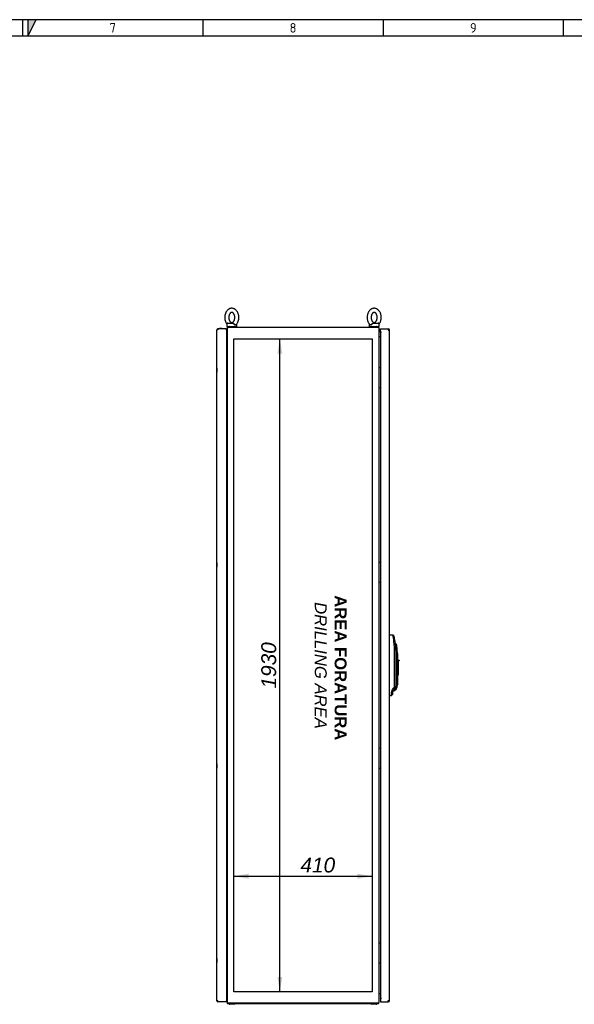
# Model space of a CAD drawing. Extents: x -12 to 412, y 11 to 308.
# Tile 8 of 9: x 209 to 311, y 106 to 288. Entities that reach past the tile are written whole.
import ezdxf
from ezdxf.lldxf.tags import DXFTag

# ---------------------------------------------------------------- set-up
doc = ezdxf.new("R2010")
doc.units = 0
doc.layers.get('0').update_dxf_attribs({"linetype": 'CONTINUOUS'})
for name, color, linetype in [('_TRANSLATION', 7, 'CONTINUOUS'), ('AE00100_03', 7, 'CONTINUOUS'), ('AE00198_03', 7, 'CONTINUOUS'), ('AE00219_03', 7, 'CONTINUOUS'), ('AE00500_10', 7, 'CONTINUOUS'), ('AE00715_01', 7, 'CONTINUOUS'), ('AE00992_10', 7, 'CONTINUOUS'), ('DEFAULT', 7, 'CONTINUOUS'), ('DV3__TRANSLATION', 7, 'CONTINUOUS'), ('F0000000_02', 7, 'CONTINUOUS'), ('F0000000_04', 7, 'CONTINUOUS'), ('F0000000_08', 7, 'CONTINUOUS'), ('F0000000_25', 7, 'CONTINUOUS'), ('F0000000_26', 7, 'CONTINUOUS'), ('F0000000_27', 7, 'CONTINUOUS'), ('F0000000_28', 7, 'CONTINUOUS')]:
    doc.layers.add(name, color=color, linetype=linetype)
doc.styles.add('SEACAD_ARIAL', font='arial.ttf')
doc.styles.add('SEACAD_ARIALI', font='ariali.ttf')
tags = doc.linetypes.add('CENTER2', pattern=[28.575, 19.05, -3.175, 3.175, -3.175]).pattern_tags.tags
tags[10:11] = [DXFTag(74, 4), DXFTag(75, 0), DXFTag(340, '0'), DXFTag(46, 0.0), DXFTag(50, 0.0), DXFTag(44, 0.0), DXFTag(45, 0.0)]
tags[8:9] = [DXFTag(74, 4), DXFTag(75, 0), DXFTag(340, '0'), DXFTag(46, 0.0), DXFTag(50, 0.0), DXFTag(44, 0.0), DXFTag(45, 0.0)]
tags[6:7] = [DXFTag(74, 4), DXFTag(75, 0), DXFTag(340, '0'), DXFTag(46, 0.0), DXFTag(50, 0.0), DXFTag(44, 0.0), DXFTag(45, 0.0)]
tags[4:5] = [DXFTag(74, 4), DXFTag(75, 0), DXFTag(340, '0'), DXFTag(46, 0.0), DXFTag(50, 0.0), DXFTag(44, 0.0), DXFTag(45, 0.0)]
doc.dimstyles.new('ISO', dxfattribs={"dimtxt": 1.03125, "dimasz": 1.03125, "dimexe": 0.515625, "dimexo": 0.515625, "dimgap": 0.257812, "dimtad": 1, "dimdec": 1, "dimlfac": 16, "dimtxsty": 'SEACAD_ARIAL', "dimblk1": '_SE_FILLED', "dimblk2": '_SE_FILLED', "dimsah": 1, "dimcen": 0.515625, "dimazin": 3, "dimtfac": 0.7, "dimtdec": 3, "dimtmove": 0, "dimatfit": 3})

# ---------------------------------------------------------------- blocks, each defined once
blk = doc.blocks.new('SE2')
at = {"layer": 'AE00100_03', "color": 7, "linetype": 'CONTINUOUS'}
blk.add_line((245.62, 230.57), (245.96, 230.57), dxfattribs=at)
for centre, radius, start, end in [((245.62, 230.49), 0.0812, 90, 180), ((245.96, 230.49), 0.0813, 0, 90)]:
    blk.add_arc(centre, radius, start, end, dxfattribs=at)
at = {"layer": 'AE00198_03', "color": 7, "linetype": 'CONTINUOUS'}
for p, q in [((275.36, 223.16), (275.32, 223.16)), ((275.32, 222.5), (275.36, 222.5)), ((275.36, 220.35), (275.32, 220.35)), ((275.32, 219.69), (275.36, 219.69)), ((275.36, 187.22), (275.32, 187.22)), ((275.32, 186.57), (275.36, 186.57)), ((275.36, 184.41), (275.32, 184.41)), ((275.32, 183.75), (275.36, 183.75)), ((275.36, 152.85), (275.32, 152.85)), ((275.32, 152.19), (275.36, 152.19)), ((275.36, 150.03), (275.32, 150.03)), ((275.32, 149.38), (275.36, 149.38)), ((275.36, 116.91), (275.32, 116.91)), ((275.32, 116.25), (275.36, 116.25)), ((275.36, 114.1), (275.32, 114.1)), ((275.32, 113.44), (275.36, 113.44))]:
    blk.add_line(p, q, dxfattribs=at)
at = {"layer": 'AE00219_03', "color": 7, "linetype": 'CONTINUOUS'}
for p, q in [((245.09, 223.21), (245.09, 222.46)), ((245.11, 223.21), (245.09, 223.21)), ((245.09, 222.46), (245.11, 222.46)), ((245.09, 187.27), (245.09, 186.52)), ((245.11, 187.27), (245.09, 187.27)), ((245.09, 186.52), (245.11, 186.52)), ((245.09, 150.08), (245.09, 149.33)), ((245.11, 150.08), (245.09, 150.08)), ((245.09, 149.33), (245.11, 149.33)), ((245.09, 114.14), (245.09, 113.39)), ((245.11, 114.14), (245.09, 114.14)), ((245.09, 113.39), (245.11, 113.39))]:
    blk.add_line(p, q, dxfattribs=at)
at = {"layer": 'AE00500_10', "color": 7, "linetype": 'CONTINUOUS'}
for p, q in [((246.98, 223.17), (246.95, 223.17)), ((246.95, 222.49), (246.98, 222.49)), ((246.98, 220.36), (246.95, 220.36)), ((246.95, 219.68), (246.98, 219.68)), ((246.98, 187.23), (246.95, 187.23)), ((246.95, 186.56), (246.98, 186.56)), ((246.98, 184.42), (246.95, 184.42)), ((246.95, 183.74), (246.98, 183.74)), ((246.98, 152.86), (246.95, 152.86)), ((246.95, 152.18), (246.98, 152.18)), ((246.98, 150.05), (246.95, 150.05)), ((246.95, 149.37), (246.98, 149.37)), ((246.98, 116.92), (246.95, 116.92)), ((246.95, 116.24), (246.98, 116.24)), ((246.98, 114.11), (246.95, 114.11)), ((246.95, 113.43), (246.98, 113.43))]:
    blk.add_line(p, q, dxfattribs=at)
at = {"layer": 'AE00715_01', "color": 7, "linetype": 'CONTINUOUS'}
for p, q in [((246.92, 231.36), (246.92, 230.93)), ((247.11, 231.55), (248.06, 231.55)), ((248.79, 230.93), (248.79, 231.36)), ((273.23, 231.36), (273.23, 230.93)), ((273.96, 231.55), (274.92, 231.55)), ((275.11, 230.93), (275.11, 231.36)), ((246.92, 230.93), (248.79, 230.93)), ((273.23, 230.93), (275.11, 230.93))]:
    blk.add_line(p, q, dxfattribs=at)
for centre, start, end in [((247.11, 231.36), 90, 180), ((248.61, 231.36), 0, 10.563), ((273.42, 231.36), 169.4091, 180), ((274.92, 231.36), 0, 90)]:
    blk.add_arc(centre, 0.188, start, end, dxfattribs=at)
for points, knots in [([(247.86, 234.27), (247.82, 234.27), (247.74, 234.27), (247.59, 234.24), (247.44, 234.19), (247.3, 234.11), (247.16, 234.02), (247.03, 233.9), (246.92, 233.77), (246.82, 233.62), (246.73, 233.45), (246.66, 233.26), (246.6, 233.07), (246.57, 232.87), (246.55, 232.67), (246.55, 232.47), (246.57, 232.26), (246.61, 232.06), (246.67, 231.87), (246.74, 231.69), (246.83, 231.53), (246.89, 231.44), (246.92, 231.4)], [0, 0, 0, 0, 0.0298297, 0.0750638, 0.1203082, 0.1658883, 0.2120703, 0.2590052, 0.3067064, 0.355063, 0.4038917, 0.4530024, 0.502243, 0.5515171, 0.6008087, 0.6501351, 0.6995313, 0.7490259, 0.7986559, 0.8484396, 0.8983571, 0.9385679, 0.9385679, 0.9385679, 0.9385679]), ([(247.86, 233.52), (247.87, 233.52), (247.9, 233.52), (247.95, 233.51), (248.02, 233.47), (248.09, 233.42), (248.16, 233.35), (248.23, 233.26), (248.29, 233.15), (248.34, 233.02), (248.38, 232.89), (248.4, 232.74), (248.41, 232.59), (248.4, 232.44), (248.38, 232.3), (248.35, 232.16), (248.3, 232.03), (248.24, 231.92), (248.18, 231.83), (248.11, 231.75), (248.04, 231.7), (247.97, 231.66), (247.9, 231.64), (247.83, 231.64), (247.76, 231.66), (247.69, 231.69), (247.62, 231.74), (247.55, 231.81), (247.48, 231.9), (247.42, 232.01), (247.37, 232.14), (247.33, 232.27), (247.31, 232.42), (247.3, 232.57), (247.31, 232.72), (247.33, 232.86), (247.36, 233), (247.41, 233.13), (247.47, 233.24), (247.53, 233.33), (247.6, 233.41), (247.67, 233.46), (247.74, 233.5), (247.8, 233.52), (247.84, 233.52), (247.86, 233.52)], [0, 0, 0, 0, 0.011214, 0.038258, 0.062369, 0.085058, 0.1092, 0.132598, 0.155737, 0.178838, 0.201979, 0.225192, 0.248461, 0.271747, 0.294992, 0.31814, 0.341156, 0.364036, 0.386828, 0.40964, 0.432696, 0.456452, 0.481739, 0.509942, 0.537195, 0.561389, 0.58412, 0.608307, 0.631724, 0.654867, 0.677968, 0.701107, 0.724317, 0.747584, 0.77087, 0.794118, 0.817271, 0.840292, 0.863176, 0.88597, 0.908779, 0.931819, 0.955537, 0.980745, 1, 1, 1, 1]), ([(248.63, 231.23), (248.66, 231.25), (248.71, 231.3), (248.81, 231.42), (248.91, 231.57), (248.99, 231.75), (249.06, 231.93), (249.11, 232.12), (249.15, 232.32), (249.16, 232.53), (249.16, 232.73), (249.13, 232.93), (249.09, 233.13), (249.03, 233.32), (248.95, 233.5), (248.86, 233.67), (248.75, 233.82), (248.62, 233.96), (248.48, 234.07), (248.33, 234.16), (248.18, 234.22), (248.02, 234.26), (247.92, 234.27), (247.86, 234.27)], [0, 0, 0, 0, 0.021918, 0.069742, 0.118195, 0.167088, 0.216236, 0.265491, 0.314775, 0.364076, 0.413418, 0.462834, 0.512354, 0.562015, 0.61183, 0.661766, 0.711687, 0.761389, 0.810605, 0.859072, 0.906624, 0.953256, 1, 1, 1, 1]), ([(274.17, 234.27), (274.13, 234.27), (274.05, 234.27), (273.91, 234.24), (273.76, 234.19), (273.61, 234.11), (273.47, 234.02), (273.35, 233.9), (273.23, 233.77), (273.13, 233.62), (273.04, 233.45), (272.97, 233.26), (272.92, 233.07), (272.88, 232.87), (272.86, 232.67), (272.86, 232.47), (272.88, 232.26), (272.92, 232.06), (272.98, 231.87), (273.05, 231.69), (273.15, 231.52), (273.26, 231.37), (273.34, 231.26), (273.39, 231.23), (273.39, 231.22)], [0, 0, 0, 0, 0.029825, 0.075053, 0.120291, 0.165865, 0.21204, 0.258968, 0.306662, 0.355012, 0.403834, 0.452937, 0.502171, 0.551438, 0.600723, 0.650042, 0.699431, 0.748918, 0.798541, 0.848318, 0.898228, 0.94815, 0.997891, 1, 1, 1, 1]), ([(274.17, 233.52), (274.18, 233.52), (274.21, 233.52), (274.26, 233.51), (274.33, 233.47), (274.4, 233.42), (274.48, 233.35), (274.54, 233.26), (274.6, 233.15), (274.65, 233.02), (274.69, 232.89), (274.71, 232.74), (274.72, 232.59), (274.72, 232.44), (274.7, 232.3), (274.66, 232.16), (274.61, 232.03), (274.55, 231.92), (274.49, 231.83), (274.42, 231.75), (274.35, 231.7), (274.28, 231.66), (274.21, 231.64), (274.14, 231.64), (274.07, 231.66), (274, 231.69), (273.93, 231.74), (273.86, 231.81), (273.79, 231.9), (273.73, 232.01), (273.68, 232.14), (273.65, 232.27), (273.62, 232.42), (273.61, 232.57), (273.62, 232.72), (273.64, 232.86), (273.67, 233), (273.72, 233.13), (273.78, 233.24), (273.84, 233.33), (273.91, 233.41), (273.98, 233.46), (274.05, 233.5), (274.11, 233.52), (274.15, 233.52), (274.17, 233.52)], [0, 0, 0, 0, 0.011214, 0.038258, 0.062369, 0.085058, 0.1092, 0.132598, 0.155737, 0.178838, 0.201979, 0.225192, 0.248461, 0.271747, 0.294992, 0.31814, 0.341156, 0.364036, 0.386828, 0.40964, 0.432696, 0.456452, 0.481739, 0.509942, 0.537195, 0.561389, 0.58412, 0.608307, 0.631724, 0.654867, 0.677968, 0.701107, 0.724317, 0.747584, 0.77087, 0.794118, 0.817271, 0.840292, 0.863176, 0.88597, 0.908779, 0.931819, 0.955537, 0.980745, 1, 1, 1, 1]), ([(275.1, 231.4), (275.11, 231.4), (275.15, 231.46), (275.22, 231.57), (275.31, 231.75), (275.37, 231.93), (275.43, 232.12), (275.46, 232.32), (275.47, 232.53), (275.47, 232.73), (275.45, 232.93), (275.4, 233.13), (275.34, 233.32), (275.27, 233.5), (275.17, 233.67), (275.06, 233.82), (274.93, 233.96), (274.8, 234.07), (274.65, 234.16), (274.49, 234.22), (274.33, 234.26), (274.23, 234.27), (274.17, 234.27)], [0.0617171, 0.0617171, 0.0617171, 0.0617171, 0.0698921, 0.1183374, 0.1672225, 0.2163621, 0.2656096, 0.314885, 0.3641788, 0.4135125, 0.4629203, 0.512433, 0.562086, 0.6118925, 0.6618205, 0.7117333, 0.7614275, 0.8106359, 0.859095, 0.9066388, 0.9532633, 1, 1, 1, 1]), ([(248.06, 231.55), (248.07, 231.55), (248.08, 231.55), (248.09, 231.54), (248.1, 231.54), (248.12, 231.53), (248.13, 231.52), (248.14, 231.51), (248.15, 231.5), (248.17, 231.48), (248.18, 231.47), (248.19, 231.45), (248.2, 231.44), (248.22, 231.41), (248.24, 231.39), (248.25, 231.36)], [0, 0, 0, 0, 0.125, 0.125, 0.25, 0.25, 0.375, 0.375, 0.5, 0.5, 0.625, 0.625, 0.75, 0.75, 1, 1, 1, 1]), ([(248.64, 231.22), (248.63, 231.22), (248.62, 231.21), (248.6, 231.2), (248.59, 231.19), (248.57, 231.19), (248.56, 231.18), (248.54, 231.18), (248.53, 231.18), (248.51, 231.18), (248.49, 231.18), (248.47, 231.18), (248.46, 231.19), (248.43, 231.19), (248.42, 231.2), (248.4, 231.21), (248.38, 231.22), (248.35, 231.24), (248.32, 231.26), (248.29, 231.3), (248.28, 231.31), (248.27, 231.34), (248.26, 231.35), (248.25, 231.36)], [0.2562362, 0.2562362, 0.2562362, 0.2562362, 0.3125, 0.3125, 0.375, 0.375, 0.4375, 0.4375, 0.5, 0.5, 0.5625, 0.5625, 0.625, 0.625, 0.6875, 0.6875, 0.75, 0.75, 0.875, 0.875, 0.9375, 0.9375, 1, 1, 1, 1]), ([(273.77, 231.36), (273.76, 231.33), (273.74, 231.31), (273.7, 231.26), (273.68, 231.24), (273.64, 231.22), (273.63, 231.21), (273.6, 231.2), (273.59, 231.19), (273.57, 231.19), (273.55, 231.18), (273.53, 231.18), (273.52, 231.18), (273.49, 231.18), (273.48, 231.18), (273.46, 231.18), (273.45, 231.19), (273.43, 231.19), (273.42, 231.2), (273.4, 231.21), (273.4, 231.22), (273.39, 231.22)], [0, 0, 0, 0, 0.125, 0.125, 0.25, 0.25, 0.3125, 0.3125, 0.375, 0.375, 0.4375, 0.4375, 0.5, 0.5, 0.5625, 0.5625, 0.625, 0.625, 0.6875, 0.6875, 0.7432756, 0.7432756, 0.7432756, 0.7432756]), ([(273.77, 231.36), (273.79, 231.39), (273.8, 231.41), (273.82, 231.44), (273.83, 231.45), (273.85, 231.47), (273.86, 231.48), (273.87, 231.5), (273.88, 231.51), (273.9, 231.52), (273.9, 231.53), (273.92, 231.54), (273.93, 231.54), (273.94, 231.55), (273.95, 231.55), (273.96, 231.55)], [0, 0, 0, 0, 0.25, 0.25, 0.375, 0.375, 0.5, 0.5, 0.625, 0.625, 0.75, 0.75, 0.875, 0.875, 1, 1, 1, 1])]:
    blk.add_open_spline(points, degree=3, knots=knots, dxfattribs=at)
at = {"layer": 'AE00992_10', "color": 7, "linetype": 'CONTINUOUS'}
for p, q in [((277.01, 173.89), (277.03, 173.89)), ((277.65, 173.87), (277.86, 173.69)), ((278.01, 172.8), (277.79, 172.77)), ((278.01, 172.8), (278.13, 171.58)), ((278.11, 172.29), (278.06, 172.29)), ((278.29, 172.14), (278.11, 172.29)), ((278.13, 171.58), (278.13, 171.49)), ((278.13, 171.49), (278.16, 170.46)), ((278.39, 171.51), (278.2, 171.49)), ((277.95, 164.69), (277.95, 170.46)), ((278.16, 170.46), (278.16, 164.69)), ((278.26, 164.68), (278.26, 170.46)), ((278.45, 170.46), (278.45, 169.27)), ((278.45, 169.27), (278.61, 169.27)), ((278.45, 167.02), (278.45, 169.27)), ((278.61, 169.27), (278.61, 169.14)), ((278.61, 169.27), (278.76, 169.27)), ((278.76, 169.27), (278.76, 169.14)), ((278.61, 169.14), (278.61, 167.02)), ((278.76, 169.14), (278.61, 169.14)), ((278.45, 166.97), (278.45, 167.02)), ((278.61, 167.02), (278.45, 167.02)), ((278.45, 166.97), (278.45, 164.68)), ((278.45, 166.46), (278.61, 166.46)), ((278.61, 167.02), (278.61, 166.46)), ((277.47, 163.66), (277.56, 163.82)), ((277.56, 163.82), (277.75, 164.07)), ((277.73, 163.69), (277.56, 163.82)), ((277.92, 163.94), (277.73, 163.69)), ((277.92, 163.94), (277.75, 164.07)), ((277.88, 163.88), (277.93, 163.92)), ((277.93, 163.96), (277.92, 163.94)), ((278.08, 163.8), (277.96, 163.67)), ((278.23, 163.97), (278.08, 163.8)), ((277.03, 162.71), (277.01, 162.71)), ((277.57, 163.37), (277.36, 163.26)), ((277.57, 162.94), (277.36, 162.72)), ((277.36, 162.72), (277.36, 162.72)), ((277.64, 163.56), (277.47, 163.66)), ((277.57, 163.37), (277.57, 162.94)), ((277.73, 163.69), (277.64, 163.56)), ((277.64, 163.54), (277.96, 163.67))]:
    blk.add_line(p, q, dxfattribs=at)
for centre, radius, start, end in [((259.59, 170.93), 18.3, 5.7803, 9.2485), ((261.09, 170.46), 17.07, 7.9042, 10.9191), ((261.12, 170.46), 16.83, 359.9947, 7.9095), ((263.31, 170.15), 14.95, 5.1262, 8.2246), ((269.39, 170.46), 8.87, 0, 6.6699), ((269.39, 170.46), 9.06, 6.6699, 10.6922), ((269.39, 170.46), 9.06, 0, 6.6699), ((276.92, 164.69), 1.03, 323.211, 359.9778), ((277.2, 164.68), 1.06, 313.7708, 0), ((278.3, 162.78), 1.19, 93.3796, 107.7251), ((277.2, 164.68), 1.25, 325.2279, 0), ((278.16, 163.27), 0.794, 150.1896, 180.5702), ((264.19, 163.06), 13.18, 358.5289, 0.8814), ((277.89, 163.37), 0.313, 143.1888, 180.0006)]:
    blk.add_arc(centre, radius, start, end, dxfattribs=at)
for centre, major_axis, start_param, end_param in [((276.99, 172.8), (-31.34, 1.09), 4.692712, 4.712389), ((276.99, 163.8), (-31.34, -1.09), 1.570796, 1.581258)]:
    blk.add_ellipse(centre, major_axis=major_axis, ratio=0.034878, start_param=start_param, end_param=end_param, dxfattribs=at)
for points, degree, knots in [([(278.16, 164.69), (278.16, 164.49), (278.1, 164.3), (278.04, 164.12), (277.93, 163.96)], 2, [0, 0, 0, 0.5, 0.5, 1, 1, 1]), ([(277.64, 163.54), (277.64, 163.54), (277.64, 163.54), (277.64, 163.54), (277.64, 163.55), (277.65, 163.55), (277.65, 163.56), (277.66, 163.57), (277.66, 163.59), (277.67, 163.6), (277.68, 163.62), (277.69, 163.63), (277.7, 163.65), (277.71, 163.65)], 3, [0.5000152, 0.5000152, 0.5000152, 0.5000152, 0.5442367, 0.5886265, 0.6332116, 0.6780183, 0.7230727, 0.7684003, 0.8140264, 0.8599755, 0.9062719, 0.952939, 1, 1, 1, 1])]:
    blk.add_open_spline(points, degree=degree, knots=knots, dxfattribs=at)
at = {"layer": 'DV3__TRANSLATION', "color": 7, "linetype": 'CENTER2'}
for p, q in [((248.2, 107.99), (248.2, 228.61)), ((248.2, 228.61), (273.82, 228.61)), ((273.82, 228.61), (273.82, 107.99)), ((273.82, 107.99), (248.2, 107.99))]:
    blk.add_line(p, q, dxfattribs=at)
at = {"layer": 'F0000000_02', "color": 7, "linetype": 'CONTINUOUS'}
for p, q in [((247.39, 230.8), (247.39, 230.91)), ((248.32, 230.91), (248.32, 230.8)), ((273.7, 230.8), (273.7, 230.91)), ((274.64, 230.91), (274.64, 230.8)), ((247.39, 105.69), (247.39, 105.8)), ((247.51, 105.68), (247.4, 105.68)), ((248.2, 105.68), (247.51, 105.68)), ((248.31, 105.68), (248.2, 105.68)), ((248.32, 105.8), (248.32, 105.69)), ((273.7, 105.69), (273.7, 105.8)), ((273.82, 105.68), (273.71, 105.68)), ((274.51, 105.68), (273.82, 105.68)), ((274.62, 105.68), (274.51, 105.68)), ((274.64, 105.8), (274.64, 105.69))]:
    blk.add_line(p, q, dxfattribs=at)
for centre, start, end in [((247.4, 230.91), 90, 180), ((248.31, 230.91), 0, 90), ((273.71, 230.91), 90, 180), ((274.62, 230.91), 0, 90), ((247.4, 105.69), 180, 270), ((248.31, 105.69), 270, 0), ((273.71, 105.69), 180, 270), ((274.62, 105.69), 270, 0)]:
    blk.add_arc(centre, 0.0156, start, end, dxfattribs=at)
at = {"layer": 'F0000000_04', "color": 7, "linetype": 'CONTINUOUS'}
for p, q in [((246.98, 230.63), (246.98, 105.98)), ((247, 230.71), (247.16, 230.71)), ((274.87, 230.71), (247.16, 230.71)), ((275.02, 230.71), (274.87, 230.71)), ((275.04, 230.63), (275.04, 105.98)), ((246.95, 229.02), (246.98, 229.02)), ((275.12, 229.02), (275.04, 229.02)), ((275.36, 229.02), (275.12, 229.02)), ((246.95, 107.58), (246.98, 107.58)), ((275.12, 107.58), (275.04, 107.58)), ((275.36, 107.58), (275.12, 107.58)), ((247, 105.89), (247.16, 105.89)), ((274.87, 105.89), (247.16, 105.89)), ((275.02, 105.89), (274.87, 105.89))]:
    blk.add_line(p, q, dxfattribs=at)
for centre, start, end in [((247.16, 230.63), 152.336, 180), ((274.87, 230.63), 0, 27.664), ((247.16, 105.98), 180, 207.664), ((274.87, 105.98), 332.336, 0)]:
    blk.add_arc(centre, 0.175, start, end, dxfattribs=at)
at = {"layer": 'F0000000_08', "color": 7, "linetype": 'CONTINUOUS'}
for p, q in [((275.07, 223.3), (275.11, 223.3)), ((275.11, 223.3), (275.26, 223.3)), ((275.26, 223.3), (275.29, 223.3)), ((275.29, 223.3), (275.3, 223.3)), ((275.31, 223.3), (275.3, 223.3)), ((275.32, 223.27), (275.32, 219.58)), ((275.33, 223.29), (275.36, 223.26)), ((275.11, 219.55), (275.07, 219.55)), ((275.26, 219.55), (275.11, 219.55)), ((275.29, 219.55), (275.26, 219.55)), ((275.3, 219.55), (275.29, 219.55)), ((275.36, 219.59), (275.33, 219.56)), ((275.07, 187.36), (275.11, 187.36)), ((275.11, 187.36), (275.26, 187.36)), ((275.26, 187.36), (275.29, 187.36)), ((275.29, 187.36), (275.3, 187.36)), ((275.31, 187.36), (275.3, 187.36)), ((275.32, 187.33), (275.32, 183.64)), ((275.33, 187.35), (275.36, 187.32)), ((275.11, 183.61), (275.07, 183.61)), ((275.26, 183.61), (275.11, 183.61)), ((275.29, 183.61), (275.26, 183.61)), ((275.3, 183.61), (275.29, 183.61)), ((275.36, 183.65), (275.33, 183.63)), ((275.07, 152.99), (275.11, 152.99)), ((275.11, 152.99), (275.26, 152.99)), ((275.26, 152.99), (275.29, 152.99)), ((275.29, 152.99), (275.3, 152.99)), ((275.31, 152.99), (275.3, 152.99)), ((275.32, 152.96), (275.32, 149.27)), ((275.33, 152.98), (275.36, 152.95)), ((275.11, 149.24), (275.07, 149.24)), ((275.26, 149.24), (275.11, 149.24)), ((275.29, 149.24), (275.26, 149.24)), ((275.3, 149.24), (275.29, 149.24)), ((275.36, 149.28), (275.33, 149.25)), ((275.07, 117.05), (275.11, 117.05)), ((275.11, 117.05), (275.26, 117.05)), ((275.26, 117.05), (275.29, 117.05)), ((275.29, 117.05), (275.3, 117.05)), ((275.31, 117.05), (275.3, 117.05)), ((275.32, 117.02), (275.32, 113.33)), ((275.33, 117.04), (275.36, 117.01)), ((275.11, 113.3), (275.07, 113.3)), ((275.26, 113.3), (275.11, 113.3)), ((275.29, 113.3), (275.26, 113.3)), ((275.3, 113.3), (275.29, 113.3)), ((275.36, 113.34), (275.33, 113.31))]:
    blk.add_line(p, q, dxfattribs=at)
for centre, radius, start, end in [((275.07, 223.27), 0.0313, 90, 180), ((275.29, 223.27), 0.0313, 0, 90), ((275.31, 223.27), 0.0313, 36.8699, 90), ((275.07, 219.58), 0.0312, 180, 270), ((275.29, 219.58), 0.0312, 270, 0), ((275.31, 219.58), 0.0313, 270, 323.1301), ((275.07, 187.33), 0.0313, 90, 180), ((275.29, 187.33), 0.0313, 0, 90), ((275.31, 187.33), 0.0313, 36.8699, 90), ((275.07, 183.64), 0.0312, 180, 270), ((275.29, 183.64), 0.0312, 270, 0), ((275.31, 183.64), 0.0312, 270, 323.1301), ((275.07, 152.96), 0.0313, 90, 180), ((275.29, 152.96), 0.0313, 0, 90), ((275.31, 152.96), 0.0312, 36.8699, 90), ((275.07, 149.27), 0.0313, 180, 270), ((275.29, 149.27), 0.0313, 270, 0), ((275.31, 149.27), 0.0313, 270, 323.1301), ((275.07, 117.02), 0.0313, 90, 180), ((275.29, 117.02), 0.0313, 0, 90), ((275.31, 117.02), 0.0313, 36.8699, 90), ((275.07, 113.33), 0.0313, 180, 270), ((275.29, 113.33), 0.0313, 270, 0), ((275.31, 113.33), 0.0312, 270, 323.1301)]:
    blk.add_arc(centre, radius, start, end, dxfattribs=at)
at = {"layer": 'F0000000_25', "color": 7, "linetype": 'CONTINUOUS'}
blk.add_line((247.16, 105.8), (274.87, 105.8), dxfattribs=at)
for centre, radius, start, end in [((246.9, 107.5), 0.0813, 0, 52.0201), ((275.12, 107.5), 0.0813, 90, 180), ((247.16, 105.98), 0.175, 180, 207.664), ((247.16, 105.98), 0.175, 207.664, 270), ((274.87, 105.98), 0.175, 270, 332.336), ((274.87, 105.98), 0.175, 332.336, 0)]:
    blk.add_arc(centre, radius, start, end, dxfattribs=at)
at = {"layer": 'F0000000_26', "color": 7, "linetype": 'CONTINUOUS'}
blk.add_line((247.16, 230.8), (274.87, 230.8), dxfattribs=at)
for centre, radius, start, end in [((247.16, 230.63), 0.175, 152.336, 180), ((247.16, 230.63), 0.175, 90, 152.336), ((274.87, 230.63), 0.175, 27.664, 90), ((274.87, 230.63), 0.175, 0, 27.664), ((246.9, 229.1), 0.0812, 307.9799, 0), ((275.12, 229.1), 0.0812, 180, 270)]:
    blk.add_arc(centre, radius, start, end, dxfattribs=at)
at = {"layer": 'F0000000_27', "color": 7, "linetype": 'CONTINUOUS'}
for p, q in [((245.11, 106.29), (245.11, 230.31)), ((245.28, 230.31), (245.11, 230.31)), ((245.28, 230.49), (245.28, 230.49)), ((246.82, 230.49), (245.28, 230.49)), ((246.86, 230.39), (246.77, 230.31)), ((246.82, 230.36), (246.77, 230.31)), ((246.82, 230.49), (246.82, 230.36)), ((246.95, 230.39), (246.86, 230.39)), ((246.95, 106.21), (246.95, 230.39)), ((245.28, 106.29), (245.11, 106.29)), ((246.86, 106.11), (245.28, 106.11)), ((245.28, 106.11), (245.28, 106.11)), ((246.86, 106.21), (246.77, 106.29)), ((246.86, 106.21), (246.77, 106.29)), ((246.86, 106.11), (246.86, 106.21)), ((246.95, 106.21), (246.86, 106.21)), ((246.95, 106.21), (246.86, 106.21)), ((246.95, 106.11), (246.86, 106.11)), ((246.95, 106.11), (246.95, 106.21))]:
    blk.add_line(p, q, dxfattribs=at)
for centre, radius, start, end in [((245.28, 230.31), 0.175, 90, 180), ((256.15, 230.32), 10.87, 179.1297, 180.0518), ((245.28, 106.29), 0.175, 180, 270), ((256.15, 106.28), 10.87, 179.9482, 180.8703)]:
    blk.add_arc(centre, radius, start, end, dxfattribs=at)
at = {"layer": 'F0000000_28', "color": 7, "linetype": 'CONTINUOUS'}
for p, q in [((275.36, 230.24), (275.36, 230.49)), ((275.36, 230.49), (276.76, 230.49)), ((275.36, 229.86), (275.36, 230.24)), ((275.52, 229.86), (275.36, 229.86)), ((275.51, 229.86), (275.36, 229.86)), ((275.36, 229.86), (275.36, 106.74)), ((275.51, 229.86), (275.52, 229.86)), ((275.52, 229.86), (275.52, 229.86)), ((276.76, 230.49), (276.76, 230.49)), ((276.76, 230.24), (277.01, 230.24)), ((277.01, 106.36), (277.01, 230.24)), ((275.52, 106.74), (275.36, 106.74)), ((275.36, 106.74), (275.36, 106.36)), ((275.51, 106.74), (275.36, 106.74)), ((275.36, 106.36), (275.36, 106.11)), ((275.36, 106.11), (276.76, 106.11)), ((275.51, 106.74), (275.52, 106.74)), ((275.52, 106.74), (275.52, 106.74)), ((276.76, 106.36), (277.01, 106.36)), ((276.76, 106.11), (276.76, 106.11))]:
    blk.add_line(p, q, dxfattribs=at)
for centre, radius, start, end in [((276.76, 230.24), 0.25, 0, 90), ((254.57, 106.35), 22.19, 359.3908, 0.0363), ((276.76, 106.36), 0.25, 270.0021, 359.9979)]:
    blk.add_arc(centre, radius, start, end, dxfattribs=at)
blk.add_open_spline([(276.76, 230.49), (276.76, 230.49), (276.76, 230.49), (276.76, 230.48), (276.76, 230.48), (276.76, 230.47), (276.76, 230.47), (276.76, 230.46), (276.76, 230.45), (276.76, 230.43), (276.76, 230.42), (276.76, 230.41), (276.76, 230.4), (276.76, 230.38), (276.76, 230.36), (276.76, 230.34), (276.76, 230.33), (276.76, 230.31), (276.76, 230.29), (276.76, 230.26), (276.76, 230.25), (276.76, 230.24)], degree=3, knots=[0, 0, 0, 0, 0.0625, 0.125, 0.1875, 0.25, 0.25, 0.3125, 0.375, 0.4375, 0.5, 0.5, 0.5625, 0.625, 0.6875, 0.75, 0.75, 0.8125, 0.875, 0.9375, 1, 1, 1, 1], dxfattribs=at)
blk = doc.blocks.new('DMBLK54')
at = {"layer": '_TRANSLATION', "linetype": 'CONTINUOUS'}
for points in [[(250.95, 129.8), (248.2, 129.34), (250.95, 128.88)], [(271.07, 129.8), (271.07, 128.88), (273.82, 129.34)]]:
    blk.add_hatch(color=7, dxfattribs=at).paths.add_polyline_path(points)
at = {"layer": '_TRANSLATION', "color": 7, "linetype": 'CONTINUOUS'}
blk.add_line((248.2, 129.34), (273.82, 129.34), dxfattribs=at)
at = {"layer": '_TRANSLATION', "color": 7, "linetype": 'CONTINUOUS', "style": 'SEACAD_ARIALI'}
blk.add_text('410', height=2.75, dxfattribs=at).set_placement((260.54, 130.03))
blk = doc.blocks.new('_SE_FILLED')
at = {"color": 0}
blk.add_line((0, 0), (-1, 0), dxfattribs=at)
blk.add_solid([(0, 0), (-1, -0.1665), (-1, 0.1665), (0, 0)], dxfattribs=at)
blk = doc.blocks.new('DMBLK57')
at = {"layer": '_TRANSLATION', "linetype": 'CONTINUOUS'}
for points in [[(257.19, 225.86), (256.73, 228.61), (256.28, 225.86)], [(257.19, 110.74), (256.28, 110.74), (256.73, 107.99)]]:
    blk.add_hatch(color=7, dxfattribs=at).paths.add_polyline_path(points)
at = {"layer": '_TRANSLATION', "color": 7, "linetype": 'CONTINUOUS'}
blk.add_line((256.73, 107.99), (256.73, 228.61), dxfattribs=at)
at = {"layer": '_TRANSLATION', "color": 7, "linetype": 'CONTINUOUS', "style": 'SEACAD_ARIALI'}
blk.add_text('1930', height=2.75, rotation=90, dxfattribs=at).set_placement((256.05, 164.02))

msp = doc.modelspace()

# ---------------------------------------------------------------- hatches: boundary and pattern name
at = {"linetype": 'CONTINUOUS'}
msp.add_hatch(color=7, dxfattribs=at).paths.add_polyline_path([(210.1728, 287.5885), (210.1728, 284.5597), (211.6872, 287.5885)])

# ---------------------------------------------------------------- linework, layer by layer
at = {"color": 7, "linetype": 'CONTINUOUS'}
for p, q in [((412.092, 287.5885), (6.2345, 287.5885)), ((209.1633, 287.5885), (209.1633, 284.5597)), ((242.4799, 287.5885), (242.4799, 284.5597)), ((275.7966, 287.5885), (275.7966, 284.5597)), ((309.1133, 287.5885), (309.1133, 284.5597))]:
    msp.add_line(p, q, dxfattribs=at)
msp.add_lwpolyline([(210.1728, 287.5885), (210.1728, 284.5597), (211.6872, 287.5885), (210.1728, 287.5885)], dxfattribs=at)
at = {"layer": 'DEFAULT', "color": 7, "linetype": 'CONTINUOUS'}
msp.add_line((412.092, 284.5597), (6.2345, 284.5597), dxfattribs=at)

# ---------------------------------------------------------------- block references
at = {"layer": '_TRANSLATION'}
msp.add_blockref('SE2', (0, 0), dxfattribs=at)

# ---------------------------------------------------------------- texts
at = {"char_height": 1.766793, "width": 1.987652, "attachment_point": 8}
for s, insert in [('{\\fSolid Edge ANSI|b0||i0||c0|p34;\\C7;\\H1.766793;\\W1.;7}', (225.8517, 285.1957)), ('{\\fSolid Edge ANSI|b0||i0||c0|p34;\\C7;\\H1.766793;\\W1.;8}', (259.1684, 285.1957)), ('{\\fSolid Edge ANSI|b0||i0||c0|p34;\\C7;\\H1.766793;\\W1.;9}', (292.485, 285.1957))]:
    msp.add_mtext(s, dxfattribs=dict(at, insert=insert))
at = {"layer": '_TRANSLATION', "insert": (266.1114, 168.2777), "char_height": 2.2, "width": 30.578523, "attachment_point": 5, "rotation": 270}
msp.add_mtext('{\\fArial|b0||i0||c0|p34;\\C7;\\H2.2;\\W1.; }{\\fArial|b1||i0||c0|p34;\\C7;\\H2.2;\\W1.;AREA FORATURA \\P}{\\fArial|b0||i1||c0|p34;\\C7;\\H2.2;\\W1.;DRILLING AREA}', dxfattribs=at)

# ---------------------------------------------------------------- dimensions: what is measured, and where the dimension line sits
at = {"layer": '_TRANSLATION', "color": 7, "linetype": 'CONTINUOUS'}
for base, p2, angle, picture, middle in [((256.735, 107.9879), (248.199, 228.6129), 90, 'DMBLK57', (256.735, 168.3004)), ((248.199, 129.3382), (273.824, 107.9879), 0, 'DMBLK54', (263.75, 129.3382))]:
    dim = msp.add_linear_dim(base=base, p1=(248.199, 107.9879), p2=p2, angle=angle, text='\\A1;<>', dimstyle='ISO', override={"dimtxt": 2.75, "dimasz": 2.75, "dimexe": 1.375, "dimexo": 1.375, "dimgap": 0.6875, "dimcen": 1.375}, dxfattribs=at)
    dim.commit()
    dim.dimension.update_dxf_attribs({"geometry": picture, "text_midpoint": middle, "dimtype": 161})

doc.saveas('drawing.dxf')
